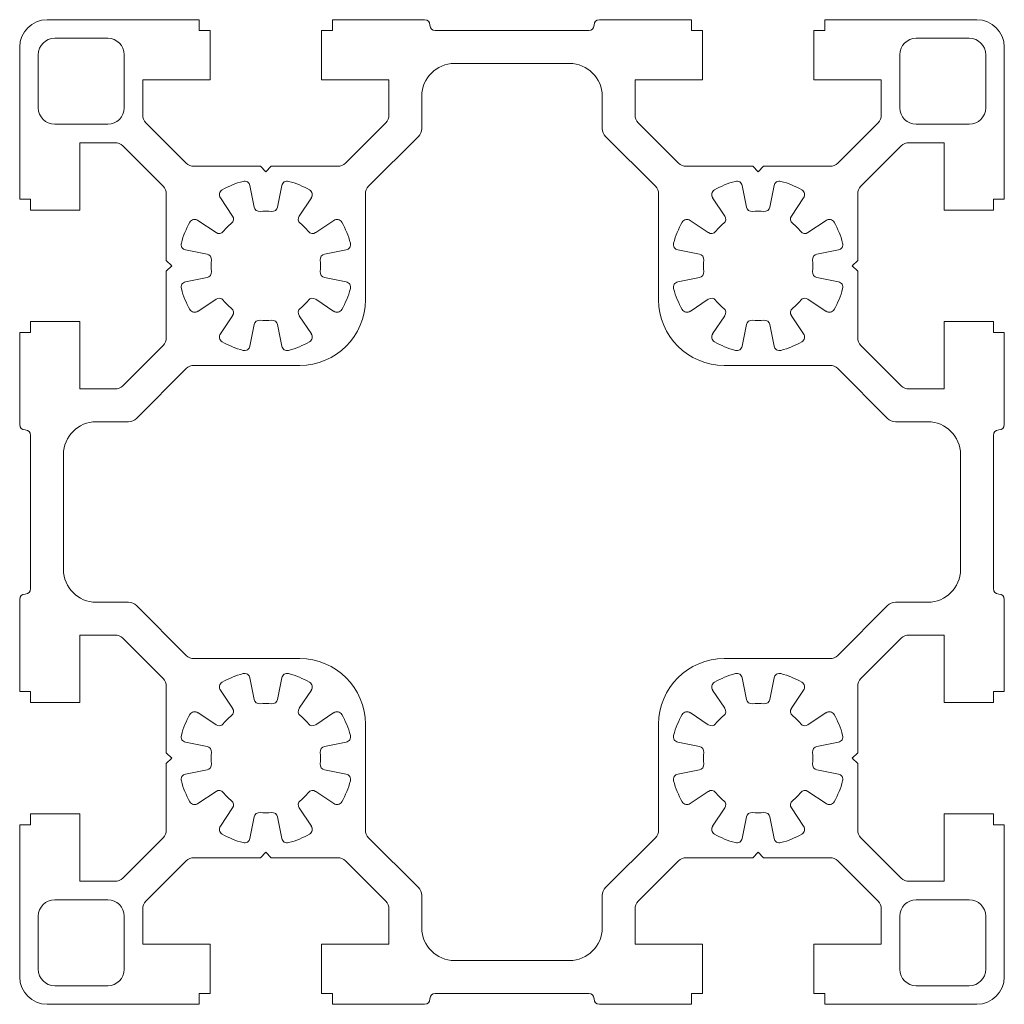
# Model space of a CAD drawing. Header units: millimetres. Extents: x -22.5 to 67.5, y -67.5 to 22.5.
import ezdxf

# ---------------------------------------------------------------- set-up
doc = ezdxf.new("R2010")
doc.units = ezdxf.units.MM

msp = doc.modelspace()

# ---------------------------------------------------------------- linework, layer by layer
at = {"color": 7, "linetype": 'Continuous', "lineweight": 15}
for p, q in [((-6.1, 22.5), (-20, 22.5)), ((-6.1, 22.5), (-6.1, 21.5)), ((14.51, 22.5), (6.1, 22.5)), ((6.1, 22.5), (6.1, 21.5)), ((15, 22.01), (15, 21.99)), ((30, 22.01), (30, 21.99)), ((38.9, 22.5), (30.49, 22.5)), ((38.9, 22.5), (38.9, 21.5)), ((65, 22.5), (51.1, 22.5)), ((51.1, 22.5), (51.1, 21.5)), ((-19.3, 20.8), (-14.45, 20.8)), ((-6.1, 21.5), (-5.1, 21.5)), ((-5.1, 21.5), (-5.1, 17)), ((6.1, 21.5), (5.1, 21.5)), ((5.1, 21.5), (5.1, 17)), ((15.49, 21.5), (29.51, 21.5)), ((38.9, 21.5), (39.9, 21.5)), ((39.9, 21.5), (39.9, 17)), ((51.1, 21.5), (50.1, 21.5)), ((50.1, 21.5), (50.1, 17)), ((64.3, 20.8), (59.45, 20.8)), ((-22.5, 20), (-22.5, 6.1)), ((67.5, 6.1), (67.5, 20)), ((-20.8, 19.3), (-20.8, 14.45)), ((-12.95, 19.3), (-12.95, 14.45)), ((57.95, 19.3), (57.95, 14.45)), ((65.8, 19.3), (65.8, 14.45)), ((17.25, 18.5), (27.75, 18.5)), ((-11.25, 17), (-11.25, 13.786)), ((-5.1, 17), (-11.25, 17)), ((5.1, 17), (11.25, 17)), ((11.25, 17), (11.25, 13.786)), ((33.75, 17), (33.75, 13.786)), ((39.9, 17), (33.75, 17)), ((50.1, 17), (56.25, 17)), ((56.25, 17), (56.25, 13.786)), ((14.25, 15.5), (14.25, 12.543)), ((30.75, 12.543), (30.75, 15.5)), ((-19.3, 12.95), (-14.45, 12.95)), ((-10.957, 13.078), (-7.272, 9.393)), ((7.272, 9.393), (10.957, 13.078)), ((34.043, 13.078), (37.728, 9.393)), ((52.272, 9.393), (55.957, 13.078)), ((64.3, 12.95), (59.45, 12.95)), ((13.957, 11.836), (9.393, 7.272)), ((35.607, 7.272), (31.043, 11.836)), ((-17, 5.1), (-17, 11.25)), ((-17, 11.25), (-13.786, 11.25)), ((-9.393, 7.272), (-13.078, 10.957)), ((58.078, 10.957), (54.393, 7.272)), ((58.786, 11.25), (62, 11.25)), ((62, 5.1), (62, 11.25)), ((-6.564, 9.1), (-0.5, 9.1)), ((0, 8.6), (-0.5, 9.1)), ((0, 8.6), (0.5, 9.1)), ((0.5, 9.1), (6.564, 9.1)), ((38.436, 9.1), (44.5, 9.1)), ((45, 8.6), (44.5, 9.1)), ((45, 8.6), (45.5, 9.1)), ((45.5, 9.1), (51.564, 9.1)), ((-1.069, 5.372), (-1.46, 7.34)), ((1.069, 5.372), (1.46, 7.34)), ((43.931, 5.372), (43.54, 7.34)), ((46.069, 5.372), (46.46, 7.34)), ((-9.1, 0.5), (-9.1, 6.564)), ((9.1, -3.1), (9.1, 6.564)), ((35.9, -3.1), (35.9, 6.564)), ((54.1, 0.5), (54.1, 6.564)), ((-22.5, 6.1), (-21.5, 6.1)), ((-21.5, 6.1), (-21.5, 5.1)), ((-3.043, 4.554), (-4.158, 6.222)), ((3.043, 4.554), (4.158, 6.222)), ((41.957, 4.554), (40.842, 6.222)), ((48.043, 4.554), (49.158, 6.222)), ((66.5, 6.1), (66.5, 5.1)), ((67.5, 6.1), (66.5, 6.1)), ((-21.5, 5.1), (-17, 5.1)), ((66.5, 5.1), (62, 5.1)), ((-4.554, 3.043), (-6.222, 4.158)), ((4.554, 3.043), (6.222, 4.158)), ((40.446, 3.043), (38.778, 4.158)), ((49.554, 3.043), (51.222, 4.158)), ((-5.372, 1.069), (-7.34, 1.46)), ((5.372, 1.069), (7.34, 1.46)), ((39.628, 1.069), (37.66, 1.46)), ((50.372, 1.069), (52.34, 1.46)), ((-8.6, 0), (-9.1, 0.5)), ((-8.6, 0), (-9.1, -0.5)), ((53.6, 0), (54.1, 0.5)), ((53.6, 0), (54.1, -0.5)), ((-9.1, -6.564), (-9.1, -0.5)), ((54.1, -6.564), (54.1, -0.5)), ((-5.372, -1.069), (-7.34, -1.46)), ((5.372, -1.069), (7.34, -1.46)), ((39.628, -1.069), (37.66, -1.46)), ((50.372, -1.069), (52.34, -1.46)), ((-4.554, -3.043), (-6.222, -4.158)), ((4.554, -3.043), (6.222, -4.158)), ((40.446, -3.043), (38.778, -4.158)), ((49.554, -3.043), (51.222, -4.158)), ((-21.5, -5.1), (-17, -5.1)), ((-21.5, -6.1), (-21.5, -5.1)), ((-17, -5.1), (-17, -11.25)), ((-3.043, -4.554), (-4.158, -6.222)), ((-1.069, -5.372), (-1.46, -7.34)), ((1.069, -5.372), (1.46, -7.34)), ((3.043, -4.554), (4.158, -6.222)), ((41.957, -4.554), (40.842, -6.222)), ((43.931, -5.372), (43.54, -7.34)), ((46.069, -5.372), (46.46, -7.34)), ((48.043, -4.554), (49.158, -6.222)), ((66.5, -5.1), (62, -5.1)), ((62, -5.1), (62, -11.25)), ((66.5, -6.1), (66.5, -5.1)), ((-22.5, -6.1), (-21.5, -6.1)), ((-22.5, -6.1), (-22.5, -14.51)), ((67.5, -6.1), (66.5, -6.1)), ((67.5, -6.1), (67.5, -14.51)), ((-13.078, -10.957), (-9.393, -7.272)), ((54.393, -7.272), (58.078, -10.957)), ((-7.272, -9.393), (-11.836, -13.957)), ((-6.564, -9.1), (3.1, -9.1)), ((41.9, -9.1), (51.564, -9.1)), ((56.836, -13.957), (52.272, -9.393)), ((-17, -11.25), (-13.786, -11.25)), ((58.786, -11.25), (62, -11.25)), ((-12.543, -14.25), (-15.5, -14.25)), ((57.543, -14.25), (60.5, -14.25)), ((-22.01, -15), (-21.99, -15)), ((67.01, -15), (66.99, -15)), ((-21.5, -15.49), (-21.5, -29.51)), ((66.5, -15.49), (66.5, -29.51)), ((-18.5, -17.25), (-18.5, -27.75)), ((63.5, -17.25), (63.5, -27.75)), ((-22.5, -30.49), (-22.5, -38.9)), ((-22.01, -30), (-21.99, -30)), ((67.01, -30), (66.99, -30)), ((67.5, -30.49), (67.5, -38.9)), ((-15.5, -30.75), (-12.543, -30.75)), ((-11.836, -31.043), (-7.272, -35.607)), ((52.272, -35.607), (56.836, -31.043)), ((57.543, -30.75), (60.5, -30.75)), ((-17, -39.9), (-17, -33.75)), ((-17, -33.75), (-13.786, -33.75)), ((-9.393, -37.728), (-13.078, -34.043)), ((58.078, -34.043), (54.393, -37.728)), ((58.786, -33.75), (62, -33.75)), ((62, -39.9), (62, -33.75)), ((-6.564, -35.9), (3.1, -35.9)), ((41.9, -35.9), (51.564, -35.9)), ((-1.069, -39.628), (-1.46, -37.66)), ((1.069, -39.628), (1.46, -37.66)), ((43.931, -39.628), (43.54, -37.66)), ((46.069, -39.628), (46.46, -37.66)), ((-9.1, -44.5), (-9.1, -38.436)), ((54.1, -44.5), (54.1, -38.436)), ((-22.5, -38.9), (-21.5, -38.9)), ((-21.5, -38.9), (-21.5, -39.9)), ((-3.043, -40.446), (-4.158, -38.778)), ((3.043, -40.446), (4.158, -38.778)), ((41.957, -40.446), (40.842, -38.778)), ((48.043, -40.446), (49.158, -38.778)), ((66.5, -38.9), (66.5, -39.9)), ((67.5, -38.9), (66.5, -38.9)), ((-21.5, -39.9), (-17, -39.9)), ((66.5, -39.9), (62, -39.9)), ((-4.554, -41.957), (-6.222, -40.842)), ((4.554, -41.957), (6.222, -40.842)), ((40.446, -41.957), (38.778, -40.842)), ((49.554, -41.957), (51.222, -40.842)), ((9.1, -51.564), (9.1, -41.9)), ((35.9, -51.564), (35.9, -41.9)), ((-5.372, -43.931), (-7.34, -43.54)), ((5.372, -43.931), (7.34, -43.54)), ((39.628, -43.931), (37.66, -43.54)), ((50.372, -43.931), (52.34, -43.54)), ((-8.6, -45), (-9.1, -44.5)), ((-8.6, -45), (-9.1, -45.5)), ((53.6, -45), (54.1, -44.5)), ((53.6, -45), (54.1, -45.5)), ((-9.1, -51.564), (-9.1, -45.5)), ((54.1, -51.564), (54.1, -45.5)), ((-5.372, -46.069), (-7.34, -46.46)), ((5.372, -46.069), (7.34, -46.46)), ((39.628, -46.069), (37.66, -46.46)), ((50.372, -46.069), (52.34, -46.46)), ((-4.554, -48.043), (-6.222, -49.158)), ((4.554, -48.043), (6.222, -49.158)), ((40.446, -48.043), (38.778, -49.158)), ((49.554, -48.043), (51.222, -49.158)), ((-21.5, -50.1), (-17, -50.1)), ((-21.5, -51.1), (-21.5, -50.1)), ((-17, -50.1), (-17, -56.25)), ((-3.043, -49.554), (-4.158, -51.222)), ((-1.069, -50.372), (-1.46, -52.34)), ((1.069, -50.372), (1.46, -52.34)), ((3.043, -49.554), (4.158, -51.222)), ((41.957, -49.554), (40.842, -51.222)), ((43.931, -50.372), (43.54, -52.34)), ((46.069, -50.372), (46.46, -52.34)), ((48.043, -49.554), (49.158, -51.222)), ((66.5, -50.1), (62, -50.1)), ((62, -50.1), (62, -56.25)), ((66.5, -51.1), (66.5, -50.1)), ((-22.5, -51.1), (-21.5, -51.1)), ((-22.5, -51.1), (-22.5, -65)), ((67.5, -51.1), (66.5, -51.1)), ((67.5, -51.1), (67.5, -65)), ((-13.078, -55.957), (-9.393, -52.272)), ((9.393, -52.272), (13.957, -56.836)), ((31.043, -56.836), (35.607, -52.272)), ((54.393, -52.272), (58.078, -55.957)), ((0, -53.6), (-0.5, -54.1)), ((0, -53.6), (0.5, -54.1)), ((45, -53.6), (44.5, -54.1)), ((45, -53.6), (45.5, -54.1)), ((-7.272, -54.393), (-10.957, -58.078)), ((-6.564, -54.1), (-0.5, -54.1)), ((0.5, -54.1), (6.564, -54.1)), ((10.957, -58.078), (7.272, -54.393)), ((37.728, -54.393), (34.043, -58.078)), ((38.436, -54.1), (44.5, -54.1)), ((45.5, -54.1), (51.564, -54.1)), ((55.957, -58.078), (52.272, -54.393)), ((-17, -56.25), (-13.786, -56.25)), ((58.786, -56.25), (62, -56.25)), ((14.25, -57.543), (14.25, -60.5)), ((30.75, -60.5), (30.75, -57.543)), ((-14.45, -57.95), (-19.3, -57.95)), ((64.3, -57.95), (59.45, -57.95)), ((-11.25, -58.786), (-11.25, -62)), ((11.25, -58.786), (11.25, -62)), ((33.75, -58.786), (33.75, -62)), ((56.25, -58.786), (56.25, -62)), ((-20.8, -59.45), (-20.8, -64.3)), ((-12.95, -59.45), (-12.95, -64.3)), ((57.95, -59.45), (57.95, -64.3)), ((65.8, -59.45), (65.8, -64.3)), ((-5.1, -62), (-11.25, -62)), ((-5.1, -66.5), (-5.1, -62)), ((5.1, -62), (11.25, -62)), ((5.1, -66.5), (5.1, -62)), ((39.9, -62), (33.75, -62)), ((39.9, -66.5), (39.9, -62)), ((50.1, -62), (56.25, -62)), ((50.1, -66.5), (50.1, -62)), ((17.25, -63.5), (27.75, -63.5)), ((-14.45, -65.8), (-19.3, -65.8)), ((-6.1, -67.5), (-6.1, -66.5)), ((-6.1, -66.5), (-5.1, -66.5)), ((6.1, -66.5), (5.1, -66.5)), ((6.1, -67.5), (6.1, -66.5)), ((15.49, -66.5), (29.51, -66.5)), ((38.9, -67.5), (38.9, -66.5)), ((38.9, -66.5), (39.9, -66.5)), ((51.1, -66.5), (50.1, -66.5)), ((51.1, -67.5), (51.1, -66.5)), ((64.3, -65.8), (59.45, -65.8)), ((-6.1, -67.5), (-20, -67.5)), ((6.1, -67.5), (14.51, -67.5)), ((15, -67.01), (15, -66.99)), ((30, -67.01), (30, -66.99)), ((30.49, -67.5), (38.9, -67.5)), ((65, -67.5), (51.1, -67.5))]:
    msp.add_line(p, q, dxfattribs=at)
for centre, radius, start, end in [((14.51, 22.01), 0.49, 0, 90), ((30.49, 22.01), 0.49, 90, 180), ((-20, 20), 2.5, 90, 180), ((15.49, 21.99), 0.49, 180, 270), ((29.51, 21.99), 0.49, 270, 0), ((65, 20), 2.5, 0, 90), ((-19.3, 19.3), 1.5, 90, 180), ((-14.45, 19.3), 1.5, 0, 90), ((59.45, 19.3), 1.5, 90, 180), ((64.3, 19.3), 1.5, 0, 90), ((17.25, 15.5), 3, 90, 180), ((27.75, 15.5), 3, 0, 90), ((-19.3, 14.45), 1.5, 180, 270), ((-14.45, 14.45), 1.5, 270, 0), ((59.45, 14.45), 1.5, 180, 270), ((64.3, 14.45), 1.5, 270, 0), ((-10.25, 13.786), 1, 180, 225), ((10.25, 13.786), 1, 315, 0), ((34.75, 13.786), 1, 180, 225), ((55.25, 13.786), 1, 315, 0), ((13.25, 12.543), 1, 315, 0), ((31.75, 12.543), 1, 180, 225), ((-13.786, 10.25), 1, 45, 90), ((58.786, 10.25), 1, 90, 135), ((-6.564, 10.1), 1, 225, 270), ((6.564, 10.1), 1, 270, 315), ((38.436, 10.1), 1, 225, 270), ((51.564, 10.1), 1, 270, 315), ((-10.1, 6.564), 1, 0, 45), ((0, 0), 8, 105.07255, 119.92745), ((-1.95, 7.242), 0.5, 11.25, 105.07255), ((1.95, 7.242), 0.5, 74.92745, 168.75), ((0, 0), 8, 60.07255, 74.92745), ((10.1, 6.564), 1, 135, 180), ((34.9, 6.564), 1, 0, 45), ((45, 0), 8, 105.07255, 119.92745), ((43.05, 7.242), 0.5, 11.25, 105.07255), ((46.95, 7.242), 0.5, 74.92745, 168.75), ((45, 0), 8, 60.07255, 74.92745), ((55.1, 6.564), 1, 135, 180), ((-3.742, 6.5), 0.5, 119.92745, 213.75), ((3.742, 6.5), 0.5, 326.25, 60.07255), ((41.258, 6.5), 0.5, 119.92745, 213.75), ((48.742, 6.5), 0.5, 326.25, 60.07255), ((-3.459, 4.276), 0.5, 308.96591, 33.75), ((-0.578, 5.47), 0.5, 191.25, 276.03409), ((0, 0), 5, 83.96591, 96.03409), ((0.578, 5.47), 0.5, 263.96591, 348.75), ((3.459, 4.276), 0.5, 146.25, 231.03409), ((41.541, 4.276), 0.5, 308.96591, 33.75), ((44.422, 5.47), 0.5, 191.25, 276.03409), ((45, 0), 5, 83.96591, 96.03409), ((45.578, 5.47), 0.5, 263.96591, 348.75), ((48.459, 4.276), 0.5, 146.25, 231.03409), ((0, 0), 8, 150.07255, 164.92745), ((-6.5, 3.742), 0.5, 56.25, 150.07255), ((0, 0), 5, 128.96591, 141.03409), ((0, 0), 5, 38.96591, 51.03409), ((6.5, 3.742), 0.5, 29.92745, 123.75), ((0, 0), 8, 15.07255, 29.92745), ((45, 0), 8, 150.07255, 164.92745), ((38.5, 3.742), 0.5, 56.25, 150.07255), ((45, 0), 5, 128.96591, 141.03409), ((45, 0), 5, 38.96591, 51.03409), ((51.5, 3.742), 0.5, 29.92745, 123.75), ((45, 0), 8, 15.07255, 29.92745), ((-4.276, 3.459), 0.5, 236.25, 321.03409), ((4.276, 3.459), 0.5, 218.96591, 303.75), ((40.724, 3.459), 0.5, 236.25, 321.03409), ((49.276, 3.459), 0.5, 218.96591, 303.75), ((-7.242, 1.95), 0.5, 164.92745, 258.75), ((7.242, 1.95), 0.5, 281.25, 15.07255), ((37.758, 1.95), 0.5, 164.92745, 258.75), ((52.242, 1.95), 0.5, 281.25, 15.07255), ((-5.47, 0.578), 0.5, 353.96591, 78.75), ((5.47, 0.578), 0.5, 101.25, 186.03409), ((39.53, 0.578), 0.5, 353.96591, 78.75), ((50.47, 0.578), 0.5, 101.25, 186.03409), ((0, 0), 5, 173.96591, 186.03409), ((0, 0), 5, 353.96591, 6.03409), ((45, 0), 5, 173.96591, 186.03409), ((45, 0), 5, 353.96591, 6.03409), ((-5.47, -0.578), 0.5, 281.25, 6.03409), ((5.47, -0.578), 0.5, 173.96591, 258.75), ((39.53, -0.578), 0.5, 281.25, 6.03409), ((50.47, -0.578), 0.5, 173.96591, 258.75), ((-7.242, -1.95), 0.5, 101.25, 195.07255), ((7.242, -1.95), 0.5, 344.92745, 78.75), ((37.758, -1.95), 0.5, 101.25, 195.07255), ((52.242, -1.95), 0.5, 344.92745, 78.75), ((0, 0), 8, 195.07255, 209.92745), ((0, 0), 8, 330.07255, 344.92745), ((45, 0), 8, 195.07255, 209.92745), ((45, 0), 8, 330.07255, 344.92745), ((-4.276, -3.459), 0.5, 38.96591, 123.75), ((0, 0), 5, 218.96591, 231.03409), ((3.1, -3.1), 6, 270, 0), ((0, 0), 5, 308.96591, 321.03409), ((4.276, -3.459), 0.5, 56.25, 141.03409), ((41.9, -3.1), 6, 180, 270), ((40.724, -3.459), 0.5, 38.96591, 123.75), ((45, 0), 5, 218.96591, 231.03409), ((45, 0), 5, 308.96591, 321.03409), ((49.276, -3.459), 0.5, 56.25, 141.03409), ((-6.5, -3.742), 0.5, 209.92745, 303.75), ((-3.459, -4.276), 0.5, 326.25, 51.03409), ((3.459, -4.276), 0.5, 128.96591, 213.75), ((6.5, -3.742), 0.5, 236.25, 330.07255), ((38.5, -3.742), 0.5, 209.92745, 303.75), ((41.541, -4.276), 0.5, 326.25, 51.03409), ((48.459, -4.276), 0.5, 128.96591, 213.75), ((51.5, -3.742), 0.5, 236.25, 330.07255), ((-0.578, -5.47), 0.5, 83.96591, 168.75), ((0, 0), 5, 263.96591, 276.03409), ((0.578, -5.47), 0.5, 11.25, 96.03409), ((44.422, -5.47), 0.5, 83.96591, 168.75), ((45, 0), 5, 263.96591, 276.03409), ((45.578, -5.47), 0.5, 11.25, 96.03409), ((-3.742, -6.5), 0.5, 146.25, 240.07255), ((3.742, -6.5), 0.5, 299.92745, 33.75), ((41.258, -6.5), 0.5, 146.25, 240.07255), ((48.742, -6.5), 0.5, 299.92745, 33.75), ((-10.1, -6.564), 1, 315, 0), ((0, 0), 8, 240.07255, 254.92745), ((0, 0), 8, 285.07255, 299.92745), ((45, 0), 8, 240.07255, 254.92745), ((45, 0), 8, 285.07255, 299.92745), ((55.1, -6.564), 1, 180, 225), ((-1.95, -7.242), 0.5, 254.92745, 348.75), ((1.95, -7.242), 0.5, 191.25, 285.07255), ((43.05, -7.242), 0.5, 254.92745, 348.75), ((46.95, -7.242), 0.5, 191.25, 285.07255), ((-6.564, -10.1), 1, 90, 135), ((51.564, -10.1), 1, 45, 90), ((-13.786, -10.25), 1, 270, 315), ((58.786, -10.25), 1, 225, 270), ((-15.5, -17.25), 3, 90, 180), ((-12.543, -13.25), 1, 270, 315), ((57.543, -13.25), 1, 225, 270), ((60.5, -17.25), 3, 0, 90), ((-22.01, -14.51), 0.49, 180, 270), ((-21.99, -15.49), 0.49, 0, 90), ((66.99, -15.49), 0.49, 90, 180), ((67.01, -14.51), 0.49, 270, 0), ((-15.5, -27.75), 3, 180, 270), ((60.5, -27.75), 3, 270, 0), ((-21.99, -29.51), 0.49, 270, 0), ((66.99, -29.51), 0.49, 180, 270), ((-22.01, -30.49), 0.49, 90, 180), ((67.01, -30.49), 0.49, 0, 90), ((-12.543, -31.75), 1, 45, 90), ((57.543, -31.75), 1, 90, 135), ((-13.786, -34.75), 1, 45, 90), ((58.786, -34.75), 1, 90, 135), ((-6.564, -34.9), 1, 225, 270), ((3.1, -41.9), 6, 0, 90), ((41.9, -41.9), 6, 90, 180), ((51.564, -34.9), 1, 270, 315), ((-10.1, -38.436), 1, 0, 45), ((0, -45), 8, 105.07255, 119.92745), ((-1.95, -37.758), 0.5, 11.25, 105.07255), ((1.95, -37.758), 0.5, 74.92745, 168.75), ((0, -45), 8, 60.07255, 74.92745), ((45, -45), 8, 105.07255, 119.92745), ((43.05, -37.758), 0.5, 11.25, 105.07255), ((46.95, -37.758), 0.5, 74.92745, 168.75), ((45, -45), 8, 60.07255, 74.92745), ((55.1, -38.436), 1, 135, 180), ((-3.742, -38.5), 0.5, 119.92745, 213.75), ((3.742, -38.5), 0.5, 326.25, 60.07255), ((41.258, -38.5), 0.5, 119.92745, 213.75), ((48.742, -38.5), 0.5, 326.25, 60.07255), ((-3.459, -40.724), 0.5, 308.96591, 33.75), ((-0.578, -39.53), 0.5, 191.25, 276.03409), ((0, -45), 5, 83.96591, 96.03409), ((0.578, -39.53), 0.5, 263.96591, 348.75), ((3.459, -40.724), 0.5, 146.25, 231.03409), ((41.541, -40.724), 0.5, 308.96591, 33.75), ((44.422, -39.53), 0.5, 191.25, 276.03409), ((45, -45), 5, 83.96591, 96.03409), ((45.578, -39.53), 0.5, 263.96591, 348.75), ((48.459, -40.724), 0.5, 146.25, 231.03409), ((0, -45), 8, 150.07255, 164.92745), ((-6.5, -41.258), 0.5, 56.25, 150.07255), ((0, -45), 5, 128.96591, 141.03409), ((0, -45), 5, 38.96591, 51.03409), ((6.5, -41.258), 0.5, 29.92745, 123.75), ((0, -45), 8, 15.07255, 29.92745), ((45, -45), 8, 150.07255, 164.92745), ((38.5, -41.258), 0.5, 56.25, 150.07255), ((45, -45), 5, 128.96591, 141.03409), ((45, -45), 5, 38.96591, 51.03409), ((51.5, -41.258), 0.5, 29.92745, 123.75), ((45, -45), 8, 15.07255, 29.92745), ((-4.276, -41.541), 0.5, 236.25, 321.03409), ((4.276, -41.541), 0.5, 218.96591, 303.75), ((40.724, -41.541), 0.5, 236.25, 321.03409), ((49.276, -41.541), 0.5, 218.96591, 303.75), ((-7.242, -43.05), 0.5, 164.92745, 258.75), ((7.242, -43.05), 0.5, 281.25, 15.07255), ((37.758, -43.05), 0.5, 164.92745, 258.75), ((52.242, -43.05), 0.5, 281.25, 15.07255), ((-5.47, -44.422), 0.5, 353.96591, 78.75), ((5.47, -44.422), 0.5, 101.25, 186.03409), ((39.53, -44.422), 0.5, 353.96591, 78.75), ((50.47, -44.422), 0.5, 101.25, 186.03409), ((0, -45), 5, 173.96591, 186.03409), ((0, -45), 5, 353.96591, 6.03409), ((45, -45), 5, 173.96591, 186.03409), ((45, -45), 5, 353.96591, 6.03409), ((-5.47, -45.578), 0.5, 281.25, 6.03409), ((5.47, -45.578), 0.5, 173.96591, 258.75), ((39.53, -45.578), 0.5, 281.25, 6.03409), ((50.47, -45.578), 0.5, 173.96591, 258.75), ((-7.242, -46.95), 0.5, 101.25, 195.07255), ((7.242, -46.95), 0.5, 344.92745, 78.75), ((37.758, -46.95), 0.5, 101.25, 195.07255), ((52.242, -46.95), 0.5, 344.92745, 78.75), ((0, -45), 8, 195.07255, 209.92745), ((0, -45), 8, 330.07255, 344.92745), ((45, -45), 8, 195.07255, 209.92745), ((45, -45), 8, 330.07255, 344.92745), ((-4.276, -48.459), 0.5, 38.96591, 123.75), ((0, -45), 5, 218.96591, 231.03409), ((0, -45), 5, 308.96591, 321.03409), ((4.276, -48.459), 0.5, 56.25, 141.03409), ((40.724, -48.459), 0.5, 38.96591, 123.75), ((45, -45), 5, 218.96591, 231.03409), ((45, -45), 5, 308.96591, 321.03409), ((49.276, -48.459), 0.5, 56.25, 141.03409), ((-6.5, -48.742), 0.5, 209.92745, 303.75), ((-3.459, -49.276), 0.5, 326.25, 51.03409), ((3.459, -49.276), 0.5, 128.96591, 213.75), ((6.5, -48.742), 0.5, 236.25, 330.07255), ((38.5, -48.742), 0.5, 209.92745, 303.75), ((41.541, -49.276), 0.5, 326.25, 51.03409), ((48.459, -49.276), 0.5, 128.96591, 213.75), ((51.5, -48.742), 0.5, 236.25, 330.07255), ((-0.578, -50.47), 0.5, 83.96591, 168.75), ((0, -45), 5, 263.96591, 276.03409), ((0.578, -50.47), 0.5, 11.25, 96.03409), ((44.422, -50.47), 0.5, 83.96591, 168.75), ((45, -45), 5, 263.96591, 276.03409), ((45.578, -50.47), 0.5, 11.25, 96.03409), ((-3.742, -51.5), 0.5, 146.25, 240.07255), ((3.742, -51.5), 0.5, 299.92745, 33.75), ((41.258, -51.5), 0.5, 146.25, 240.07255), ((48.742, -51.5), 0.5, 299.92745, 33.75), ((-10.1, -51.564), 1, 315, 0), ((0, -45), 8, 240.07255, 254.92745), ((0, -45), 8, 285.07255, 299.92745), ((10.1, -51.564), 1, 180, 225), ((34.9, -51.564), 1, 315, 0), ((45, -45), 8, 240.07255, 254.92745), ((45, -45), 8, 285.07255, 299.92745), ((55.1, -51.564), 1, 180, 225), ((-1.95, -52.242), 0.5, 254.92745, 348.75), ((1.95, -52.242), 0.5, 191.25, 285.07255), ((43.05, -52.242), 0.5, 254.92745, 348.75), ((46.95, -52.242), 0.5, 191.25, 285.07255), ((-6.564, -55.1), 1, 90, 135), ((6.564, -55.1), 1, 45, 90), ((38.436, -55.1), 1, 90, 135), ((51.564, -55.1), 1, 45, 90), ((-13.786, -55.25), 1, 270, 315), ((58.786, -55.25), 1, 225, 270), ((13.25, -57.543), 1, 0, 45), ((31.75, -57.543), 1, 135, 180), ((-19.3, -59.45), 1.5, 90, 180), ((-14.45, -59.45), 1.5, 0, 90), ((-10.25, -58.786), 1, 135, 180), ((10.25, -58.786), 1, 0, 45), ((34.75, -58.786), 1, 135, 180), ((55.25, -58.786), 1, 0, 45), ((59.45, -59.45), 1.5, 90, 180), ((64.3, -59.45), 1.5, 0, 90), ((17.25, -60.5), 3, 180, 270), ((27.75, -60.5), 3, 270, 0), ((-19.3, -64.3), 1.5, 180, 270), ((-14.45, -64.3), 1.5, 270, 0), ((59.45, -64.3), 1.5, 180, 270), ((64.3, -64.3), 1.5, 270, 0), ((-20, -65), 2.5, 180, 270), ((65, -65), 2.5, 270, 0), ((15.49, -66.99), 0.49, 90, 180), ((29.51, -66.99), 0.49, 0, 90), ((14.51, -67.01), 0.49, 270, 0), ((30.49, -67.01), 0.49, 180, 270)]:
    msp.add_arc(centre, radius, start, end, dxfattribs=at)

doc.saveas('drawing.dxf')
